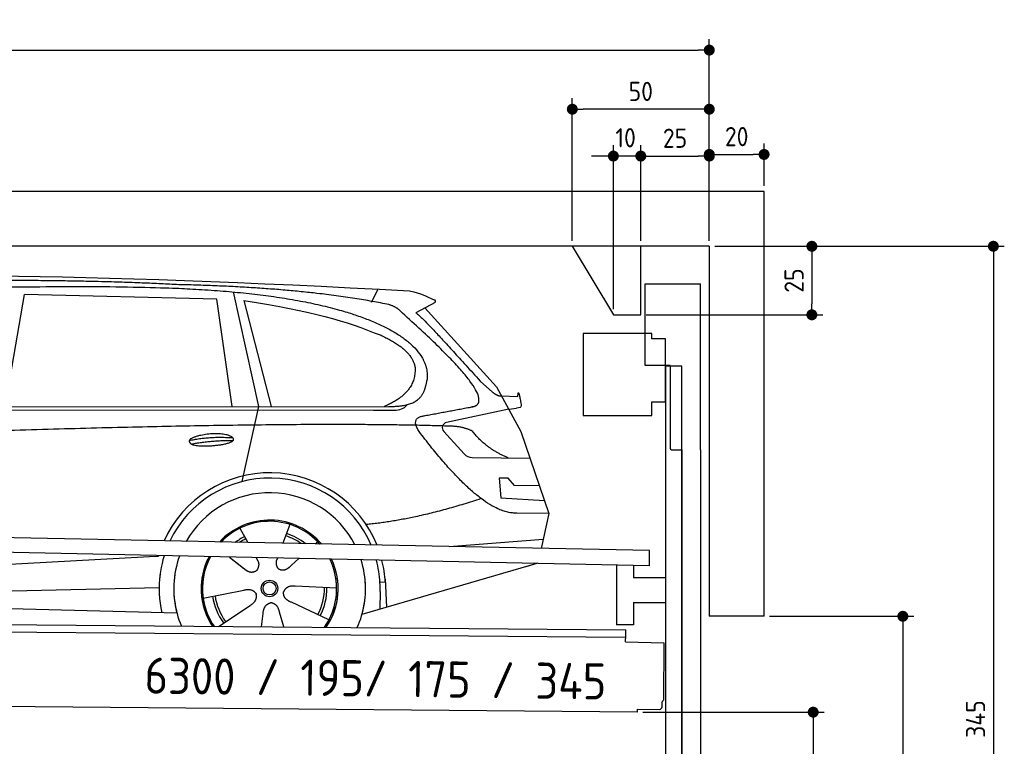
# Model space of a CAD drawing. Header units: millimetres. Extents: x -411 to 6777, y 0 to 6427.
# Tile 6 of 6: x 3183 to 6777, y 3776 to 6427. Entities that reach past the tile are written whole.
import ezdxf

# ---------------------------------------------------------------- set-up
doc = ezdxf.new("R2010")
doc.units = ezdxf.units.MM
doc.layers.add('4', color=3, linetype='Continuous')
for name, color, linetype, lineweight in [('car', 10, 'Continuous', 25), ('Freiraum', 7, 'Continuous', 25), ('Gebäude', 7, 'Continuous', 25), ('Logo', 7, 'Continuous', 25), ('Plattform', 7, 'Continuous', 25), ('Ständer vorne', 7, 'Continuous', 25), ('Tor', 200, 'Continuous', 25)]:
    doc.layers.add(name, color=color, linetype=linetype, lineweight=lineweight)
doc.styles.get("Standard").update_dxf_attribs({"font": 'ISOCP.SHX'})
doc.dimstyles.new('GEN-ISO', dxfattribs={"dimscale": 20, "dimtxt": 3.5, "dimasz": 2, "dimexe": 2, "dimexo": 1, "dimgap": 1.5, "dimtad": 1, "dimdec": 1, "dimlfac": 0.1, "dimdsep": 46, "dimtxsty": 'STANDARD', "dimblk": 'PUNKT', "dimcen": 2, "dimclrd": 256, "dimclre": 256, "dimclrt": 2, "dimadec": 0, "dimazin": 0, "dimtp": 0.1, "dimtm": 0.1, "dimtfac": 0.71, "dimtdec": 1, "dimtmove": 2, "dimatfit": 3, "dimldrblk": 'PUNKT', "dimfxl": 2, "dimtolj": 1, "dimarcsym": 0})

# ---------------------------------------------------------------- blocks, each defined once
blk = doc.blocks.new('PUNKT')
at = {"layer": '4', "color": 0, "linetype": 'ByBlock'}
blk.add_line((-0.5, 0), (-1, 0), dxfattribs=at)
at = {"layer": '4', "color": 0, "linetype": 'ByBlock', "const_width": 0.5}
blk.add_lwpolyline([(-0.25, 0, 1), (0.25, 0, 1)], format="xyb", close=True, dxfattribs=at)
blk = doc.blocks.new('*D113')
at = {"layer": '4', "lineweight": -2, "transparency": 16777216}
for p, q in [((5720, 5600), (6776.9, 5600)), ((6736.9, 5560), (6736.9, 2190)), ((6295.4, 2150), (6776.9, 2150))]:
    blk.add_line(p, q, dxfattribs=at)
at = {"layer": 'Defpoints', "color": 0, "transparency": 16777216}
for p in [(5700, 5600), (6275.4, 2150), (6736.9, 2150)]:
    blk.add_point(p, dxfattribs=at)
at = {"layer": '4', "lineweight": -2, "transparency": 16777216, "xscale": 40, "yscale": 40, "zscale": 40}
for p, rotation in [((6736.9, 5600), 90), ((6736.9, 2150), 270)]:
    blk.add_blockref('PUNKT', p, dxfattribs=dict(at, rotation=rotation))
at = {"layer": '4', "color": 2, "transparency": 16777216, "insert": (6671.9, 3875), "char_height": 70, "attachment_point": 5, "rotation": 90}
blk.add_mtext('345', dxfattribs=at)
blk = doc.blocks.new('*D115')
at = {"layer": '4', "lineweight": -2, "transparency": 16777216}
for p, q in [((5920, 4250), (6446.5, 4250)), ((6406.5, 4210), (6406.5, 2190)), ((6295.4, 2150), (6446.5, 2150))]:
    blk.add_line(p, q, dxfattribs=at)
at = {"layer": 'Defpoints', "color": 0, "transparency": 16777216}
for p in [(5900, 4250), (6275.4, 2150), (6406.5, 2150)]:
    blk.add_point(p, dxfattribs=at)
at = {"layer": '4', "lineweight": -2, "transparency": 16777216, "xscale": 40, "yscale": 40, "zscale": 40}
for p, rotation in [((6406.5, 4250), 90), ((6406.5, 2150), 270)]:
    blk.add_blockref('PUNKT', p, dxfattribs=dict(at, rotation=rotation))
at = {"layer": '4', "color": 2, "transparency": 16777216, "insert": (6341.5, 3200), "char_height": 70, "attachment_point": 5, "rotation": 90}
blk.add_mtext('H2', dxfattribs=at)
blk = doc.blocks.new('*D116')
at = {"layer": '4', "lineweight": -2, "transparency": 16777216}
for p, q in [((200, 5620.9), (200, 6355.8)), ((5700, 5820.9), (5700, 6355.8)), ((240, 6315.8), (5660, 6315.8))]:
    blk.add_line(p, q, dxfattribs=at)
at = {"layer": 'Defpoints', "color": 0, "transparency": 16777216}
for p in [(5700, 6315.8), (5700, 5800.9), (200, 5600.9)]:
    blk.add_point(p, dxfattribs=at)
at = {"layer": '4', "lineweight": -2, "transparency": 16777216, "xscale": 40, "yscale": 40, "zscale": 40, "rotation": 180}
blk.add_blockref('PUNKT', (200, 6315.8), dxfattribs=at)
at = {"layer": '4', "lineweight": -2, "transparency": 16777216, "xscale": 40, "yscale": 40, "zscale": 40}
blk.add_blockref('PUNKT', (5700, 6315.8), dxfattribs=at)
at = {"layer": '4', "color": 2, "transparency": 16777216, "insert": (2950, 6380.8), "char_height": 70, "attachment_point": 5}
blk.add_mtext('550', dxfattribs=at)
blk = doc.blocks.new('*D117')
at = {"layer": '4', "lineweight": -2, "transparency": 16777216}
for p, q in [((5457.5, 3900), (6119.3, 3900)), ((6079.3, 3860), (6079.3, 2190)), ((6099.3, 2150), (6119.3, 2150))]:
    blk.add_line(p, q, dxfattribs=at)
at = {"layer": 'Defpoints', "color": 0, "transparency": 16777216}
for p in [(5437.5, 3900), (6079.3, 2150), (6079.3, 2150)]:
    blk.add_point(p, dxfattribs=at)
at = {"layer": '4', "lineweight": -2, "transparency": 16777216, "xscale": 40, "yscale": 40, "zscale": 40}
for p, rotation in [((6079.3, 3900), 90), ((6079.3, 2150), 270)]:
    blk.add_blockref('PUNKT', p, dxfattribs=dict(at, rotation=rotation))
at = {"layer": '4', "color": 2, "transparency": 16777216, "insert": (6004.7, 3059.2), "char_height": 70, "attachment_point": 5, "rotation": 90}
blk.add_mtext('175', dxfattribs=at)
blk = doc.blocks.new('*D118')
at = {"layer": '4', "lineweight": -2, "transparency": 16777216}
for p, q in [((5450, 5771.3), (5450, 5969.1)), ((5700, 5770.9), (5700, 5969.1)), ((5490, 5929.1), (5660, 5929.1))]:
    blk.add_line(p, q, dxfattribs=at)
at = {"layer": 'Defpoints', "color": 0, "transparency": 16777216}
for p in [(5700, 5929.1), (5450, 5751.3), (5700, 5750.9)]:
    blk.add_point(p, dxfattribs=at)
at = {"layer": '4', "lineweight": -2, "transparency": 16777216, "xscale": 40, "yscale": 40, "zscale": 40, "rotation": 180}
blk.add_blockref('PUNKT', (5450, 5929.1), dxfattribs=at)
at = {"layer": '4', "lineweight": -2, "transparency": 16777216, "xscale": 40, "yscale": 40, "zscale": 40}
blk.add_blockref('PUNKT', (5700, 5929.1), dxfattribs=at)
at = {"layer": '4', "color": 2, "transparency": 16777216, "insert": (5575, 5994.2), "char_height": 70, "attachment_point": 5}
blk.add_mtext('25', dxfattribs=at)
blk = doc.blocks.new('*D119')
at = {"layer": '4', "lineweight": -2, "transparency": 16777216}
for p, q in [((5200, 5620), (5200, 6140.1)), ((5700, 5620), (5700, 6140.1)), ((5660, 6100.1), (5240, 6100.1))]:
    blk.add_line(p, q, dxfattribs=at)
at = {"layer": 'Defpoints', "color": 0, "transparency": 16777216}
for p in [(5200, 6100.1), (5200, 5600), (5700, 5600)]:
    blk.add_point(p, dxfattribs=at)
at = {"layer": '4', "lineweight": -2, "transparency": 16777216, "xscale": 40, "yscale": 40, "zscale": 40, "rotation": 180}
blk.add_blockref('PUNKT', (5200, 6100.1), dxfattribs=at)
at = {"layer": '4', "lineweight": -2, "transparency": 16777216, "xscale": 40, "yscale": 40, "zscale": 40}
blk.add_blockref('PUNKT', (5700, 6100.1), dxfattribs=at)
at = {"layer": '4', "color": 2, "transparency": 16777216, "insert": (5450, 6165.1), "char_height": 70, "attachment_point": 5}
blk.add_mtext('50', dxfattribs=at)
blk = doc.blocks.new('*D120')
at = {"layer": '4', "lineweight": -2, "transparency": 16777216}
for p, q in [((5720, 5600), (6114.4, 5600)), ((6074.4, 5560), (6074.4, 5390)), ((5470, 5350), (6114.4, 5350))]:
    blk.add_line(p, q, dxfattribs=at)
at = {"layer": 'Defpoints', "color": 0, "transparency": 16777216}
for p in [(5700, 5600), (5450, 5350), (6074.4, 5350)]:
    blk.add_point(p, dxfattribs=at)
at = {"layer": '4', "lineweight": -2, "transparency": 16777216, "xscale": 40, "yscale": 40, "zscale": 40}
for p, rotation in [((6074.4, 5600), 90), ((6074.4, 5350), 270)]:
    blk.add_blockref('PUNKT', p, dxfattribs=dict(at, rotation=rotation))
at = {"layer": '4', "color": 2, "transparency": 16777216, "insert": (6009.4, 5475), "char_height": 70, "attachment_point": 5, "rotation": 90}
blk.add_mtext('25', dxfattribs=at)
blk = doc.blocks.new('*D121')
at = {"layer": '4', "lineweight": -2, "transparency": 16777216}
for p, q in [((5350, 5370), (5350, 5969.1)), ((5450, 5620), (5450, 5969.1)), ((5310, 5929.1), (5270, 5929.1)), ((5450, 5929.1), (5350, 5929.1)), ((5490, 5929.1), (5530, 5929.1))]:
    blk.add_line(p, q, dxfattribs=at)
at = {"layer": 'Defpoints', "color": 0, "transparency": 16777216}
for p in [(5350, 5929.1), (5450, 5600), (5350, 5350)]:
    blk.add_point(p, dxfattribs=at)
at = {"layer": '4', "lineweight": -2, "transparency": 16777216, "xscale": 40, "yscale": 40, "zscale": 40}
blk.add_blockref('PUNKT', (5350, 5929.1), dxfattribs=at)
at = {"layer": '4', "lineweight": -2, "transparency": 16777216, "xscale": 40, "yscale": 40, "zscale": 40, "rotation": 180}
blk.add_blockref('PUNKT', (5450, 5929.1), dxfattribs=at)
at = {"layer": '4', "color": 2, "transparency": 16777216, "insert": (5394.7, 5996.1), "char_height": 70, "attachment_point": 5}
blk.add_mtext('10', dxfattribs=at)
blk = doc.blocks.new('Car')
at = {"layer": 'car'}
for p, q in [((3912.5, 5469.5), (4009.1, 5052.1)), ((4417.8, 5436.7), (4441.6, 5484.2)), ((3083.6, 5043.1), (3150.7, 5452.9)), ((3852.4, 5443), (3150.7, 5452.9)), ((3911.9, 5051.1), (3852.4, 5443)), ((3952, 5438.8), (4055.1, 5052.5)), ((4649.3, 5438.1), (4579.2, 5398.9)), ((4612.5, 5417.5), (4876.8, 5131.6)), ((4816.5, 5152.7), (4862.1, 5112.8)), ((4876.8, 5131.6), (4967.4, 4969.4)), ((4894.7, 5099.6), (4954.9, 5097.5)), ((1784.8, 5021.7), (4428.1, 5042.7)), ((1831.7, 5031), (4483.6, 5056.7)), ((4009.1, 5052.1), (3950.7, 4777.9)), ((4428.1, 5042.7), (4511, 5044.1)), ((4922.1, 5050.5), (4695.7, 5000.6)), ((4922.1, 5050.5), (4949.8, 5054.5)), ((4685.4, 4967.5), (4760.4, 4886.3)), ((4967.4, 4969.4), (5071.8, 4671.8)), ((4789.6, 4873.4), (5001.4, 4872.6)), ((4922.1, 4798.6), (4889.5, 4798.6)), ((4889.5, 4798.6), (4896.3, 4727.1)), ((4945.9, 4772.7), (4922.1, 4798.6)), ((5036.4, 4772.7), (4945.9, 4772.7)), ((4896.3, 4727.1), (5055.4, 4718.5)), ((5071.8, 4671.8), (4954.9, 4672.2)), ((5071.8, 4671.8), (5045.2, 4543.9)), ((3944.7, 4607.6), (3974.2, 4555.4)), ((4126.8, 4623), (4101.9, 4554)), ((4709.2, 4547.5), (5052.4, 4578.4)), ((3972.9, 4557.8), (3974.2, 4555.4)), ((4228.9, 4561.2), (4221.2, 4552.8)), ((1747.1, 4381.9), (3616.1, 4501.2)), ((3616.1, 4501.2), (3648.6, 4503.2)), ((3908, 4501.6), (3959.6, 4461.5)), ((3908.2, 4501.6), (3968.9, 4454.4)), ((4005.2, 4500.5), (4011.4, 4489.6)), ((4082.4, 4499.6), (4078.6, 4489.2)), ((4161.1, 4498.6), (4134.4, 4474.6)), ((5029.3, 4488.4), (4393.2, 4297)), ((5033.9, 4489.8), (4990.2, 4476.7)), ((4476.4, 4427.2), (4483, 4324)), ((1766.9, 4330), (3652.3, 4388.6)), ((4299.9, 4392.7), (4148.5, 4397.7)), ((4477.2, 4415.2), (4457.9, 4413.9)), ((3812.7, 4351.6), (3961.1, 4381.8)), ((4458.7, 4381.4), (4457.6, 4316.4)), ((1668.4, 4331.7), (3717.4, 4297)), ((3869.9, 4248.9), (3984.4, 4326.5)), ((4272.7, 4276.5), (4134.9, 4339.2)), ((4027, 4249), (4032.5, 4297.4)), ((4107.8, 4249), (4092.3, 4302.5))]:
    blk.add_line(p, q, dxfattribs=at)
for radius in [30.1, 23.6]:
    blk.add_circle((4054.9, 4388.8), radius, dxfattribs=at)
for centre, radius, start, end in [((4700, 4981.1), 20, 102.4358, 222.7473), ((4789.8, 4913.4), 40, 222.7473, 269.7861), ((4055.3, 4388.2), 422.7, 22.5487, 156.2143), ((4055.3, 4388.2), 403.4, 23.7263, 155.0367), ((4055.3, 4388.2), 350, 27.7494, 151.0136), ((4055.3, 4388.2), 250, 41.078, 137.685), ((4055.3, 4388.2), 250, 41.078, 137.685), ((4055.3, 4388.2), 250, 41.078, 137.685), ((4054.9, 4388.8), 245, 41.9641, 136.7989), ((4054.9, 4388.8), 209.6, 116.262, 127.1225), ((4054.9, 4388.8), 200.6, 116.1152, 123.6695), ((4054.9, 4388.8), 200.6, 55.0934, 73.5463), ((4054.9, 4388.8), 209.6, 51.6404, 73.3995), ((4054.9, 4388.8), 245, 41.9641, 44.7348), ((4055.3, 4388.2), 422.7, 164.0109, 164.2126), ((4055.3, 4388.2), 422.7, 164.0109, 164.2126), ((4055.3, 4388.2), 403.4, 163.2593, 179.9464), ((4055.3, 4388.2), 403.4, 163.2593, 179.9464), ((4055.3, 4388.2), 350, 160.7243, 195.1055), ((4055.3, 4388.2), 350, 160.7243, 195.1055), ((4055.3, 4388.2), 250, 152.8016, 213.8648), ((4055.3, 4388.2), 250, 152.8016, 213.4506), ((4055.3, 4388.2), 250, 152.8016, 213.4506), ((4054.9, 4388.8), 245, 152.3519, 188.7348), ((4054.9, 4388.8), 245, 152.3519, 188.7348), ((4055.3, 4388.2), 250, 326.1848, 25.8498), ((4055.3, 4388.2), 250, 326.1848, 25.8498), ((4054.9, 4388.8), 245, 0.9266, 26.2995), ((4055.3, 4388.2), 350, 344.8945, 17.9271), ((4055.3, 4388.2), 350, 344.8945, 17.9271), ((4055.3, 4388.2), 403.4, 3.6504, 15.3921), ((4055.3, 4388.2), 403.4, 3.6504, 15.3921), ((4055.3, 4388.2), 422.7, 3.6504, 14.6404), ((4055.3, 4388.2), 422.7, 3.6504, 14.6404), ((4055.3, 4388.2), 403.4, 173.0827, 193.1146), ((4055.3, 4388.2), 350, 172.1254, 203.4635), ((4055.3, 4388.2), 250, 169.2195, 213.8648), ((4054.9, 4388.8), 245, 169.1336, 214.8006), ((4054.9, 4388.8), 245, 325.2489, 9.5178), ((4055.3, 4388.2), 250, 326.1848, 9.4319), ((4055.3, 4388.2), 350, 336.586, 6.526), ((4055.3, 4388.2), 403.4, 359.0315, 5.5686), ((4054.9, 4388.8), 200.6, 332.1152, 1.5463), ((4054.9, 4388.8), 209.6, 332.262, 1.3995), ((4055.3, 4388.2), 422.7, 3.6504, 3.7403), ((4054.9, 4388.8), 209.6, 188.262, 217.3995), ((4054.9, 4388.8), 200.6, 188.1152, 217.5463)]:
    blk.add_arc(centre, radius, start, end, dxfattribs=at)
for points, degree in [([(2210.6, 5472.9), (2497.6, 5537.1), (3382.7, 5532), (4555.2, 5479.4)], 3), ([(3705.3, 5494.3), (3357, 5510.5), (2741.1, 5500.1)], 2), ([(4480.9, 5428.4), (4179.8, 5488.2), (3705.3, 5494.3)], 2), ([(4555.2, 5479.4), (4602.1, 5470.4), (4611, 5462.2), (4648.5, 5446.7)], 3), ([(3952, 5438.8), (4206.4, 5402.2), (4320, 5367.6), (4453.3, 5316.1)], 3), ([(4530.6, 5398), (4512.5, 5419.7), (4480.9, 5428.4)], 2), ([(4649.3, 5438.1), (4650.9, 5439.8), (4651.6, 5442.8), (4651, 5445.6), (4648.5, 5446.7)], 4), ([(4795.5, 5060), (4884.6, 5088.9), (4530.6, 5398)], 2), ([(4579.2, 5398.9), (4587, 5403.3), (4816.5, 5152.7)], 2), ([(4453.3, 5316.1), (4567.8, 5265.2), (4578.6, 5200.1)], 2), ([(4578.6, 5200.1), (4584.2, 5105.6), (4466.9, 5056.5)], 2), ([(4483.6, 5056.7), (4533.6, 5057.2), (4606.6, 5062.5), (4614.3, 5109.4), (4622.6, 5152.6)], 4), ([(4862.1, 5112.8), (4870.4, 5105.6), (4883.7, 5098), (4892.8, 5098), (4894.7, 5099.6)], 4), ([(4954.9, 5097.5), (4956.1, 5136.4), (4967.5, 5062.2)], 2), ([(4582.2, 5077.2), (4582.2, 5077.3), (4582.3, 5077.3), (4582.4, 5077.3)], 3), ([(4511, 5044.1), (4530.2, 5044.9), (4545, 5054), (4552.2, 5064.3)], 3), ([(4967.5, 5062.2), (4967.7, 5058.5), (4962.2, 5056.8), (4949.8, 5054.5)], 3), ([(4601.3, 4959.2), (4557, 5017.5), (4616.9, 5024.7)], 2), ([(4702.9, 4987), (3826.2, 5007.4), (1394.2, 4872.9)], 2), ([(4790.7, 4969.4), (4753.3, 4987.5), (4702.9, 4987)], 2), ([(4922.1, 4872.9), (4836.5, 4908), (4790.7, 4969.4)], 2), ([(3757.4, 4926.2), (3832.9, 4943.1), (3916.4, 4937.4)], 2), ([(3764.6, 4913.4), (3838.6, 4928), (3916.5, 4927.3)], 2), ([(4954.9, 4672.2), (4829.2, 4664), (4601.3, 4959.2)], 2), ([(4823, 4723.6), (4598.3, 4646.1), (4405.5, 4624.9)], 2), ([(3959.8, 4461.5), (3983.3, 4439.8), (4006.5, 4453.4)], 2), ([(4148.5, 4397.7), (4116.8, 4401.4), (4106, 4376.8)], 2), ([(3961.1, 4381.8), (3991.8, 4390.8), (4006.6, 4368.4)], 2), ([(3984.4, 4326.5), (4012.3, 4342.2), (4006.6, 4368.4)], 2), ([(4134.9, 4339.2), (4104.8, 4350), (4106, 4376.8)], 2), ([(4032.5, 4297.4), (4033.4, 4329.4), (4059.3, 4336.5)], 2), ([(4092.3, 4302.5), (4086, 4333.8), (4059.3, 4336.5)], 2)]:
    blk.add_open_spline(points, degree=degree, dxfattribs=at)
for points, degree, knots in [([(2380.3, 5460.7), (2406.8, 5463), (2546.2, 5466.1), (3567.5, 5495.6), (4187.7, 5494.9), (4644.7, 5326.4), (4622.6, 5152.6)], 4, [0.0821318, 0.0821318, 0.0821318, 0.0821318, 0.0821318, 0.258851, 0.508851, 1, 1, 1, 1, 1]), ([(4616.9, 5024.7), (4783.5, 5057.3), (4786.3, 5057.9), (4794.6, 5059.8), (4795.5, 5060)], 1, [0.1611508, 0.1611508, 1, 1.0196119, 1.078724, 1.0847856, 1.0847856]), ([(3764.6, 4913.4), (3741, 4929.8), (3786.5, 4945.5), (3869.1, 4965.7), (3962.1, 4932.6), (3900.1, 4908.8), (3791, 4901.6), (3769.5, 4910.4), (3764.6, 4913.4)], 5, [0, 0, 0, 0, 0, 0, 0.300106, 0.500106, 0.700106, 1, 1, 1, 1, 1, 1]), ([(4011.4, 4489.6), (4013.1, 4485.5), (4014.1, 4481.5), (4014.5, 4477.6), (4015.2, 4469), (4012.5, 4460.9), (4006.5, 4453.4)], 3, [0.2167758, 0.2167758, 0.2167758, 0.2167758, 0.4600873, 0.4600873, 0.4600873, 1, 1, 1, 1]), ([(4078.6, 4489.2), (4078.1, 4486.1), (4077.9, 4483.1), (4077.9, 4480.1), (4078.3, 4477.3), (4079.1, 4471.6), (4081.2, 4466.2), (4084.8, 4461.7), (4089.7, 4458.8)], 4, [0.3191838, 0.3191838, 0.3191838, 0.3191838, 0.3191838, 0.5438253, 0.5438253, 0.5438253, 0.5438253, 1, 1, 1, 1, 1]), ([(4134.4, 4474.6), (4134.4, 4474.6), (4134.4, 4474.6), (4134.4, 4474.6), (4134.4, 4474.6), (4125.4, 4464.8), (4114.8, 4454.8), (4100.5, 4452.2), (4089.7, 4458.8)], 4, [-0.000003, -0.000003, -0.000003, -0.000003, -0.000003, 0, 0, 0, 0, 1, 1, 1, 1, 1])]:
    blk.add_open_spline(points, degree=degree, knots=knots, dxfattribs=at)
blk = doc.blocks.new('*D127')
at = {"layer": '4', "lineweight": -2, "transparency": 16777216}
for p, q in [((5700, 5620), (5700, 5975.1)), ((5900, 5820), (5900, 5975.1)), ((5740, 5935.1), (5860, 5935.1))]:
    blk.add_line(p, q, dxfattribs=at)
at = {"layer": 'Defpoints', "color": 0, "transparency": 16777216}
for p in [(5900, 5935.1), (5900, 5800), (5700, 5600)]:
    blk.add_point(p, dxfattribs=at)
at = {"layer": '4', "lineweight": -2, "transparency": 16777216, "xscale": 40, "yscale": 40, "zscale": 40, "rotation": 180}
blk.add_blockref('PUNKT', (5700, 5935.1), dxfattribs=at)
at = {"layer": '4', "lineweight": -2, "transparency": 16777216, "xscale": 40, "yscale": 40, "zscale": 40}
blk.add_blockref('PUNKT', (5900, 5935.1), dxfattribs=at)
at = {"layer": '4', "color": 2, "transparency": 16777216, "insert": (5800, 6000.1), "char_height": 70, "attachment_point": 5}
blk.add_mtext('20', dxfattribs=at)
blk = doc.blocks.new('Plattform OG 6200 550')
at = {"layer": 'Plattform'}
for p, q in [((5482.3, 4489.6), (348.5, 4592)), ((5481.2, 4433.6), (347.5, 4541)), ((5481.2, 4433.6), (5482.3, 4489.5)), ((5361.5, 4436.1), (5361.5, 4218.3)), ((5423.5, 4434.7), (5423.5, 4390.8)), ((5539.9, 4390.8), (5423.5, 4390.8)), ((5423.5, 4300.8), (5423.5, 4218.3)), ((5423.5, 4300.8), (5539.9, 4300.8)), ((440.2, 4243.6), (5395, 4200.4)), ((446, 4216.5), (5394.8, 4173.4)), ((5423.5, 4218.3), (5361.5, 4218.3)), ((5394.7, 4156.2), (5394.9, 4180.2)), ((5394.9, 4180.2), (5395, 4195.2)), ((5395, 4195.2), (5395, 4200.4)), ((5394.7, 4156.2), (5534.1, 4153)), ((5534.1, 4153), (5532.3, 3944)), ((5437.5, 3900), (372.6, 3944.2)), ((5527.6, 3920.1), (5527.8, 3938.2)), ((5437.5, 3900), (5437.5, 3910.8)), ((5437.5, 3910.8), (5517.5, 3910.1))]:
    blk.add_line(p, q, dxfattribs=at)
for centre, radius, start, end in [((5517.6, 3920.1), 10, 269.5, 359.5), ((5526.2, 3944.1), 6.08, 284.5689, 358.9086)]:
    blk.add_arc(centre, radius, start, end, dxfattribs=at)
blk = doc.blocks.new('Tor 335 bis 365 Gebäude')
at = {"layer": 'Tor'}
for p, q in [((5465.6, 5164.5), (5465.6, 5463)), ((5465.6, 5463), (5668, 5463)), ((5668, 4857.1), (5668, 5463)), ((5557, 5164.5), (5465.6, 5164.5)), ((5557, 5164.5), (5557, 4863)), ((5562, 4857.1), (5600, 4857.1)), ((5600, 4857.1), (5600, 4857)), ((5668, 4857), (5668, 4857.1)), ((5600, 2137), (5668, 2137))]:
    blk.add_line(p, q, dxfattribs=at)
at = {"layer": 'Tor', "lineweight": 25}
blk.add_line((5600, 4857.1), (5600, 2137), dxfattribs=at)
at = {"layer": 'Tor'}
blk.add_lwpolyline([(5668, 4857.1), (5668, 2137)], dxfattribs=at)
blk.add_arc((5563, 4863), 6, 180, 260.4059, dxfattribs=at)
blk = doc.blocks.new('Ständer vorne ab 340')
at = {"layer": 'Ständer vorne'}
for p, q in [((5240, 5282), (5240, 4982)), ((5490, 5282), (5240, 5282)), ((5490, 5262), (5490, 5282)), ((5540, 5262), (5490, 5262)), ((5540, 5032), (5540, 5262)), ((5540.2, 5162), (5539.8, 5162)), ((5540, 5162), (5540, 2150)), ((5600, 5162), (5540, 5162)), ((5600, 2148.7), (5600, 5162)), ((5490, 4982), (5490, 5032)), ((5490, 5032), (5540, 5032)), ((5240, 4982), (5490, 4982)), ((5540, 4877.4), (5540, 4878.4)), ((5511.2, 2145), (5511.2, 2137)), ((5595.1, 2145), (5511.2, 2145)), ((5511.2, 2137), (5600, 2137)), ((5600, 2137), (5600, 2140))]:
    blk.add_line(p, q, dxfattribs=at)
blk = doc.blocks.new('Gebäude_345_GT195')
at = {"layer": 'Freiraum'}
blk.add_lwpolyline([(5200, 5600), (5350, 5350), (5450, 5350), (5450, 5600)], dxfattribs=at)
at = {"layer": 'Gebäude'}
for p, q in [((5900, 5800), (0, 5800)), ((5900, 4250), (5900, 5800)), ((5700, 5600), (200, 5600)), ((5700, 5600), (5700, 4250)), ((5900, 4250), (5700, 4250))]:
    blk.add_line(p, q, dxfattribs=at)

msp = doc.modelspace()

# ---------------------------------------------------------------- block references
at = {"layer": 'car', "rotation": 359.4752422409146}
msp.add_blockref('Car', (0, 0), dxfattribs=at)
at = {"layer": 'Gebäude'}
msp.add_blockref('Gebäude_345_GT195', (0, 0), dxfattribs=at)
at = {"layer": 'Plattform'}
msp.add_blockref('Plattform OG 6200 550', (0, 0), dxfattribs=at)
at = {"layer": 'Ständer vorne'}
msp.add_blockref('Ständer vorne ab 340', (0, 0), dxfattribs=at)
at = {"layer": 'Tor'}
msp.add_blockref('Tor 335 bis 365 Gebäude', (0, 0), dxfattribs=at)

# ---------------------------------------------------------------- texts
at = {"layer": 'Logo'}
msp.add_text('6300 / 195/ 175 / 345 ', height=132, rotation=359.25436, dxfattribs=at).set_placement((3637.91, 3967.88))

# ---------------------------------------------------------------- dimensions: what is measured, and where the dimension line sits
at = {"layer": '4'}
for base, p1, p2, override, picture, middle in [((5700, 6315.8), (200, 5600.88), (5700, 5800.88), {"dimtdec": 3, "dimtolj": 0}, '*D116', (2950, 6380.8)), ((5200, 6100.12), (5700, 5600), (5200, 5600), {"dimtdec": 3, "dimtolj": 0}, '*D119', (5450, 6165.12)), ((5700, 5929.15), (5449.99, 5751.29), (5700, 5750.88), {"dimtdec": 3, "dimtolj": 0}, '*D118', (5575, 5994.16)), ((5900, 5935.09), (5700, 5600), (5900, 5800), {"dimtol": 0, "dimlim": 0, "dimtp": 0.1, "dimtm": 0.1, "dimtfac": 0.71, "dimtdec": 3, "dimtolj": 0, "dimtzin": 8}, '*D127', (5800, 6000.1))]:
    dim = msp.add_linear_dim(base=base, p1=p1, p2=p2, dimstyle='GEN-ISO', override=override, dxfattribs=at)
    dim.commit()
    dim.dimension.update_dxf_attribs({"geometry": picture, "text_midpoint": middle})
dim = msp.add_linear_dim(base=(5350, 5929.15), p1=(5449.99, 5600), p2=(5350, 5350), dimstyle='GEN-ISO', override={"dimtdec": 3, "dimtolj": 0}, dxfattribs=at)
dim.commit()
dim.dimension.update_dxf_attribs({"geometry": '*D121', "text_midpoint": (5394.75, 5996.13), "dimtype": 160})
for base, p2, override, picture, middle in [((6074.39, 5350), (5450, 5350), {"dimtdec": 3, "dimtolj": 0}, '*D120', (6009.39, 5475)), ((6736.86, 2150), (6275.45, 2150), {"dimdec": 0, "dimtdec": 3, "dimtolj": 0}, '*D113', (6671.86, 3875))]:
    dim = msp.add_linear_dim(base=base, p1=(5700, 5600), p2=p2, angle=90, dimstyle='GEN-ISO', override=override, dxfattribs=at)
    dim.commit()
    dim.dimension.update_dxf_attribs({"geometry": picture, "text_midpoint": middle})
dim = msp.add_linear_dim(base=(6406.55, 2150), p1=(5900, 4250), p2=(6275.45, 2150), angle=90, text='H2', dimstyle='GEN-ISO', override={"dimdec": 0, "dimtdec": 3, "dimtolj": 0}, dxfattribs=at)
dim.commit()
dim.dimension.update_dxf_attribs({"geometry": '*D115', "text_midpoint": (6341.54, 3200)})
dim = msp.add_linear_dim(base=(6079.31, 2150), p1=(5437.5, 3899.97), p2=(6079.31, 2150), angle=90, dimstyle='GEN-ISO', override={"dimtdec": 3, "dimtolj": 0}, dxfattribs=at)
dim.commit()
dim.dimension.update_dxf_attribs({"geometry": '*D117', "text_midpoint": (6004.71, 3059.23), "dimtype": 160})

doc.saveas('drawing.dxf')
